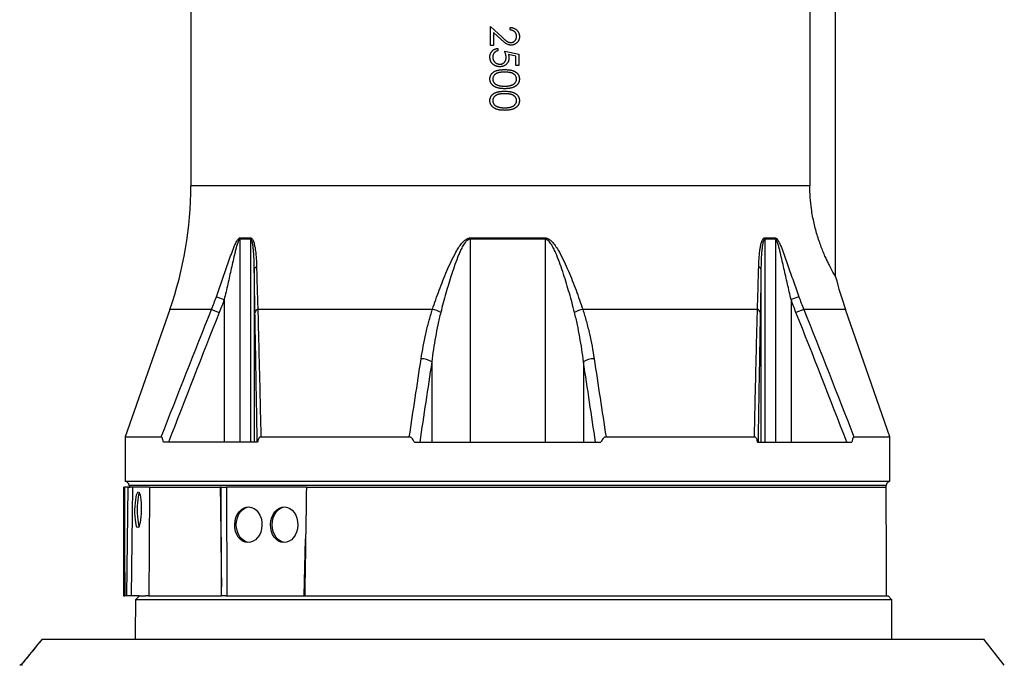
# Model space of a CAD drawing. Header units: millimetres. Extents: x 3853 to 8418, y 1533 to 10838.
# Tile 3 of 6: x 4834 to 7460, y 5073 to 6796. Entities that reach past the tile are written whole.
import ezdxf

# ---------------------------------------------------------------- set-up
doc = ezdxf.new("R2010")
doc.units = ezdxf.units.MM
doc.header["$LTSCALE"] = 5

msp = doc.modelspace()

# ---------------------------------------------------------------- linework, layer by layer
at = {"color": 7, "linetype": 'Continuous', "lineweight": 25}
for p, q in [((7010.3, 6109.5), (7010.3, 8492.9)), ((5290.3, 7820.8), (5290.3, 6352.6)), ((6941.5, 7820.8), (6941.5, 6352.6)), ((6089.9, 6726.8), (6089.9, 6777.8)), ((6089.9, 6777.8), (6120.9, 6748.7)), ((6117.6, 6743), (6097.5, 6761.7)), ((6097.5, 6761.7), (6097.5, 6726.8)), ((6141.8, 6768.2), (6141.8, 6774.9)), ((6097.5, 6726.8), (6089.9, 6726.8)), ((6109.1, 6719.1), (6109.1, 6712.4)), ((6127.4, 6711.4), (6164.9, 6703.7)), ((6157.2, 6698.5), (6137.4, 6702.5)), ((6157.2, 6673), (6157.2, 6698.5)), ((6164.9, 6703.7), (6164.9, 6673)), ((6164.9, 6673), (6157.2, 6673)), ((5449.5, 6209.8), (5420.8, 6209.8)), ((5420.8, 6209.8), (5420.8, 5667.9)), ((5421.1, 6213.3), (5449.7, 6213.3)), ((5449.5, 6209.8), (5449.5, 5667.9)), ((6035.3, 6213.3), (6235.2, 6213.3)), ((6035.3, 6209.8), (6035.3, 5667.9)), ((6235.3, 6209.8), (6035.3, 6209.8)), ((6235.3, 6209.8), (6235.3, 5667.9)), ((6820.8, 6213.3), (6849.5, 6213.3)), ((6821, 6209.8), (6821, 5667.9)), ((6849.7, 6209.8), (6821, 6209.8)), ((6849.7, 6209.8), (6849.7, 5667.9)), ((5459.4, 6130.3), (5459.4, 5667.9)), ((6811.1, 6130.3), (6811.1, 5667.9)), ((5358.2, 6056.2), (5379.1, 6048.8)), ((5379.1, 6048.8), (5379.1, 5667.9)), ((6912.3, 6056.2), (6891.5, 6048.8)), ((6891.5, 6048.8), (6891.5, 5667.9)), ((5234.3, 6022.7), (5115.3, 5682.2)), ((5345.4, 6022.7), (5366.1, 6014.4)), ((5934.8, 6022.7), (5468.8, 6022.7)), ((6801.8, 6022.7), (6335.7, 6022.7)), ((6925.1, 6022.7), (6904.4, 6014.4)), ((7155.3, 5682.2), (7036.3, 6022.7)), ((5932.9, 5882.7), (5932.9, 5667.9)), ((6337.6, 5882.7), (6337.6, 5667.9)), ((5115.3, 5682.2), (5115.3, 5562.9)), ((5115.3, 5682.2), (5211.4, 5682.2)), ((5476.9, 5682.2), (5872.9, 5682.2)), ((6397.7, 5682.2), (6793.6, 5682.2)), ((7059.2, 5682.2), (7155.3, 5682.2)), ((7155.3, 5562.9), (7155.3, 5682.2)), ((5468.3, 5667.9), (5216.9, 5667.9)), ((5886.4, 5667.9), (6384.1, 5667.9)), ((6802.2, 5667.9), (7053.7, 5667.9)), ((5110.3, 5547.9), (5110.3, 5257.9)), ((5110.3, 5547.9), (5113.3, 5547.9)), ((5123.2, 5547.9), (5113.3, 5547.9)), ((7155.3, 5562.9), (5115.3, 5562.9)), ((5119.1, 5257.9), (5123.2, 5547.9)), ((5123.2, 5547.9), (5128.2, 5547.9)), ((5125.3, 5552.9), (5125.3, 5547.9)), ((5175.1, 5547.9), (5128.2, 5547.9)), ((5134.8, 5547.9), (5130.7, 5257.9)), ((5180, 5547.9), (5175.1, 5547.9)), ((5180, 5547.9), (5368.6, 5547.9)), ((5371.1, 5547.9), (5368.6, 5547.9)), ((5371.7, 5281.9), (5371.1, 5547.9)), ((5371.1, 5547.9), (5384.2, 5547.9)), ((5598.4, 5547.9), (5384.2, 5547.9)), ((5385.2, 5547.9), (5385.9, 5257.9)), ((5598.4, 5547.9), (7145.2, 5547.9)), ((7145.3, 5547.9), (7145.3, 5552.9)), ((5110.3, 5257.9), (5113.7, 5257.9)), ((5119.1, 5257.9), (5113.7, 5257.9)), ((5130.7, 5257.9), (5119.1, 5257.9)), ((5152.6, 5257.9), (5130.7, 5257.9)), ((5152.6, 5257.9), (5170.1, 5257.9)), ((5177.9, 5257.9), (5170.1, 5257.9)), ((5178.1, 5257.9), (5372, 5257.9)), ((5383.1, 5257.9), (5372, 5257.9)), ((5383.1, 5257.9), (5594.7, 5257.9)), ((5594.1, 5257.9), (7146.1, 5257.9)), ((7146.1, 5257.9), (7150.3, 5257.9)), ((7160.3, 5247.9), (7150.3, 5257.9)), ((5142.6, 5247.9), (5145.3, 5250.4)), ((7160.3, 5247.9), (5142.6, 5247.9)), ((7160.3, 5142.9), (7160.3, 5247.9)), ((4893.7, 5142.9), (7405.3, 5142.9)), ((7460.3, 5072.9), (7405.3, 5142.9))]:
    msp.add_line(p, q, dxfattribs=at)
at = {"color": 8, "linetype": 'Continuous', "lineweight": 25}
for p, q in [((6941.5, 6352.6), (5290.3, 6352.6)), ((5345.4, 6022.7), (5234.3, 6022.7)), ((7036.3, 6022.7), (6925.1, 6022.7)), ((7145.3, 5552.9), (5125.3, 5552.9)), ((5592.6, 5257.9), (5596.3, 5410.3))]:
    msp.add_line(p, q, dxfattribs=at)
at = {"color": 7, "linetype": 'Continuous', "lineweight": 25, "flags": 128}
for points in [[(5152.8, 5533), (5152.2, 5531.8), (5150.8, 5527.4), (5149.5, 5521.5), (5148.5, 5514.3), (5147.8, 5506.1), (5147.3, 5497.2), (5147.1, 5487.9), (5147.3, 5478.6), (5147.8, 5469.7), (5148.5, 5461.5), (5149.5, 5454.3), (5150.8, 5448.4), (5152, 5444.5)], [(5411.4, 5447.9), (5412.1, 5457.2), (5414.2, 5466.1), (5417.6, 5474.3), (5422.1, 5481.5), (5427.6, 5487.4), (5433.9, 5491.8), (5440.7, 5494.5), (5445.9, 5495.3)], [(5507.2, 5447.9), (5507.9, 5457.2), (5510, 5466.1), (5513.3, 5474.3), (5517.8, 5481.5), (5523.4, 5487.4), (5529.6, 5491.8), (5536.5, 5494.5), (5541.7, 5495.3)], [(5445.4, 5400.5), (5440.7, 5401.3), (5433.9, 5404), (5427.6, 5408.4), (5422.1, 5414.3), (5417.6, 5421.5), (5414.2, 5429.7), (5412.1, 5438.6), (5411.4, 5447.9)], [(5541.1, 5400.5), (5536.5, 5401.3), (5529.6, 5404), (5523.4, 5408.4), (5517.8, 5414.3), (5513.3, 5421.5), (5510, 5429.7), (5507.9, 5438.6), (5507.2, 5447.9)]]:
    msp.add_lwpolyline(points, dxfattribs=at)
at = {"color": 7, "linetype": 'Continuous', "lineweight": 25}
for centre, radius, start, end in [((4290.3, 6352.6), 1000, 340.7347, 0), ((5450.7, 6209.8), 29.8, 173.2999, 180.0039), ((5480.6, 6209.8), 31.1, 173.5676, 180.0044), ((6247.2, 6209.8), 211.9, 179.0599, 180.0018), ((6023.4, 6209.8), 211.9, 359.9982, 0.9401), ((6789.9, 6209.8), 31.1, 359.9956, 6.4324), ((6819.8, 6209.8), 29.8, 359.9961, 6.7001), ((5467.4, 6127.4), 8.52, 102.4857, 160.1069), ((6803.1, 6127.4), 8.52, 19.8931, 77.5143), ((7980.3, 6352.6), 1000, 194.0683, 199.2653), ((5472.3, 6011.9), 11.4, 108.1771, 167.0622), ((5916.5, 5940.4), 84.3, 61.4043, 77.3998), ((6354.1, 5940.4), 84.3, 102.6002, 118.5957), ((6798.2, 6011.9), 11.4, 12.9378, 71.8229), ((5903.6, 5834.8), 56.1, 58.5289, 89.0882), ((6366.9, 5834.8), 56.1, 90.9118, 121.4711), ((5115.3, 5552.9), 10, 0, 90), ((7155.3, 5552.9), 10, 90, 180), ((4829.3, 5087.9), 15, 297.5594, 321.2165), ((4829.3, 5087.9), 15, 297.3061, 320.9524)]:
    msp.add_arc(centre, radius, start, end, dxfattribs=at)
for centre, major_axis, ratio, start_param, end_param in [((6135.3, -181.1), (-178, 58722.2), 0.01719, 1.473028, 1.477989), ((6135.3, -5910.1), (178, 58722.2), 0.01719, 1.374467, 1.379499), ((6135.3, -3045.6), (-785.3, 58722.2), 0.011218, 1.423777, 1.428354), ((6135.3, -3045.6), (785.3, 58722.2), 0.011218, 1.424077, 1.428654), ((6135.3, -4477.9), (0, 58722.2), 0.017455, 4.878951, 4.883961), ((6135.3, 372.6), (0, 19558.2), 0.052408, 1.318869, 1.324409)]:
    msp.add_ellipse(centre, major_axis=major_axis, ratio=ratio, start_param=start_param, end_param=end_param, dxfattribs=at)
for centre, major_axis, ratio in [((5149.4, 5487.9), (0.8, 47.5), 0.173595), ((5443.5, 5447.9), (1.3, 47.5), 0.765811), ((5539.2, 5447.9), (1.3, 47.5), 0.765811)]:
    msp.add_ellipse(centre, major_axis=major_axis, ratio=ratio, dxfattribs=at)
for points, knots in [([(6141.8, 6774.9), (6142.7, 6774.9), (6144.4, 6774.8), (6147, 6774.4), (6149.4, 6773.8), (6151.7, 6773), (6153.9, 6772), (6156, 6770.7), (6158, 6769.3), (6159.8, 6767.7), (6161.4, 6765.9), (6162.8, 6764), (6164.1, 6762), (6165.1, 6759.9), (6165.8, 6757.6), (6166.4, 6755.3), (6166.7, 6752.9), (6166.8, 6751.3), (6166.8, 6750.4)], [0, 0, 0, 0, 0.068791, 0.135103, 0.198979, 0.261904, 0.323495, 0.385195, 0.446969, 0.509765, 0.572251, 0.633405, 0.693251, 0.752583, 0.812579, 0.873275, 0.93555, 1, 1, 1, 1]), ([(6159.1, 6750.8), (6159.1, 6751.4), (6159, 6752.5), (6158.8, 6754.2), (6158.5, 6755.8), (6158, 6757.4), (6157.3, 6758.8), (6156.5, 6760.2), (6155.6, 6761.5), (6154.5, 6762.8), (6153.4, 6763.9), (6152, 6764.9), (6150.6, 6765.8), (6149.1, 6766.5), (6147.4, 6767.1), (6145.6, 6767.6), (6143.7, 6768), (6142.4, 6768.1), (6141.8, 6768.2)], [0, 0, 0, 0, 0.064439, 0.126547, 0.186887, 0.245878, 0.304041, 0.362191, 0.420976, 0.48066, 0.5406, 0.600689, 0.661936, 0.724443, 0.789038, 0.856314, 0.926352, 1, 1, 1, 1]), ([(6143.9, 6734.5), (6144.4, 6734.5), (6145.4, 6734.6), (6146.9, 6734.8), (6148.3, 6735.1), (6149.7, 6735.7), (6151, 6736.3), (6152.3, 6737.2), (6153.5, 6738.1), (6154.6, 6739.2), (6155.7, 6740.4), (6156.6, 6741.7), (6157.3, 6743), (6158, 6744.5), (6158.5, 6746), (6158.8, 6747.5), (6159, 6749.1), (6159.1, 6750.2), (6159.1, 6750.8)], [0, 0, 0, 0, 0.061965, 0.122122, 0.180988, 0.239933, 0.299906, 0.359989, 0.421776, 0.486576, 0.551535, 0.615018, 0.677259, 0.73973, 0.80305, 0.866495, 0.931973, 1, 1, 1, 1]), ([(6144.5, 6727.8), (6143.4, 6727.8), (6141.4, 6727.9), (6138.3, 6728.5), (6135.4, 6729.5), (6133, 6730.6), (6131.1, 6731.8), (6129.5, 6732.8), (6127.8, 6734.1), (6126, 6735.5), (6124.1, 6737.1), (6122, 6738.9), (6119.8, 6740.8), (6118.3, 6742.2), (6117.6, 6743)], [0, 0, 0, 0, 0.098702, 0.195672, 0.292422, 0.391343, 0.444462, 0.504229, 0.570352, 0.642546, 0.722288, 0.807921, 0.90047, 1, 1, 1, 1]), ([(6120.9, 6748.7), (6121.6, 6748), (6123, 6746.6), (6125.1, 6744.7), (6127, 6743), (6128.8, 6741.4), (6130.5, 6740.1), (6131.9, 6738.9), (6133.3, 6738), (6134.8, 6737), (6136.7, 6736), (6139.1, 6735.1), (6141.4, 6734.6), (6143.1, 6734.5), (6143.9, 6734.5)], [0, 0, 0, 0, 0.110803, 0.212829, 0.306101, 0.390647, 0.466924, 0.534481, 0.593587, 0.644557, 0.7362, 0.825024, 0.911986, 1, 1, 1, 1]), ([(6166.8, 6750.4), (6166.8, 6749.6), (6166.7, 6748), (6166.4, 6745.6), (6165.9, 6743.4), (6165.2, 6741.3), (6164.2, 6739.3), (6163.1, 6737.4), (6161.7, 6735.6), (6160.2, 6734), (6158.5, 6732.6), (6156.7, 6731.3), (6154.8, 6730.2), (6152.9, 6729.3), (6150.9, 6728.6), (6148.8, 6728.1), (6146.7, 6727.8), (6145.2, 6727.8), (6144.5, 6727.8)], [0, 0, 0, 0, 0.069475, 0.136517, 0.200789, 0.26383, 0.325735, 0.387291, 0.449509, 0.512968, 0.576275, 0.63758, 0.697903, 0.757172, 0.816599, 0.876653, 0.93729, 1, 1, 1, 1]), ([(6087.9, 6696.2), (6087.9, 6697), (6088, 6698.5), (6088.3, 6700.6), (6088.7, 6702.7), (6089.4, 6704.7), (6090.2, 6706.6), (6091.2, 6708.3), (6092.4, 6710.1), (6093.8, 6711.7), (6095.3, 6713.1), (6097, 6714.5), (6098.7, 6715.7), (6100.6, 6716.7), (6102.5, 6717.5), (6104.6, 6718.2), (6106.8, 6718.8), (6108.3, 6719), (6109.1, 6719.1)], [0, 0, 0, 0, 0.065421, 0.128708, 0.190236, 0.250724, 0.310637, 0.370766, 0.431615, 0.493523, 0.555883, 0.617342, 0.678668, 0.740711, 0.802985, 0.866803, 0.932347, 1, 1, 1, 1]), ([(6109.1, 6712.4), (6108.4, 6712.2), (6107, 6711.9), (6105.1, 6711.2), (6103.3, 6710.4), (6101.8, 6709.3), (6100.5, 6708.1), (6099.3, 6706.7), (6098.2, 6705.2), (6097.3, 6703.5), (6096.5, 6701.7), (6096, 6699.8), (6095.7, 6697.8), (6095.6, 6696.5), (6095.6, 6695.9)], [0, 0, 0, 0, 0.094687, 0.181994, 0.264377, 0.34218, 0.418618, 0.496509, 0.577369, 0.661511, 0.746733, 0.831258, 0.915206, 1, 1, 1, 1]), ([(6131.2, 6694.9), (6131.2, 6695.5), (6131.2, 6696.7), (6131, 6698.5), (6130.7, 6700.5), (6130.2, 6702.5), (6129.7, 6704.6), (6129, 6706.8), (6128.2, 6709.1), (6127.7, 6710.6), (6127.4, 6711.4)], [0, 0, 0, 0, 0.102203, 0.211023, 0.3251, 0.446502, 0.573788, 0.708901, 0.850358, 1, 1, 1, 1]), ([(6137.4, 6702.5), (6137.7, 6701.7), (6138.1, 6700.2), (6138.5, 6697.9), (6138.8, 6695.8), (6138.9, 6694.4), (6138.9, 6693.7)], [0, 0, 0, 0, 0.2750684, 0.5329015, 0.7739735, 1, 1, 1, 1]), ([(6114.4, 6670.1), (6113.7, 6670.1), (6112.5, 6670.1), (6110.7, 6670.3), (6109, 6670.6), (6107.2, 6670.9), (6105.5, 6671.4), (6103.9, 6672), (6102.3, 6672.7), (6100.7, 6673.5), (6099.2, 6674.4), (6097.8, 6675.4), (6096.5, 6676.4), (6095.2, 6677.5), (6094.1, 6678.7), (6093.1, 6680), (6092.1, 6681.3), (6091.2, 6682.8), (6090.4, 6684.2), (6089.8, 6685.8), (6089.2, 6687.4), (6088.7, 6689.1), (6088.4, 6690.8), (6088.1, 6692.5), (6087.9, 6694.4), (6087.9, 6695.6), (6087.9, 6696.2)], [0, 0, 0, 0, 0.044014, 0.087434, 0.130118, 0.172554, 0.214555, 0.256298, 0.298438, 0.340849, 0.382715, 0.423924, 0.464246, 0.504074, 0.543862, 0.583567, 0.623094, 0.663229, 0.703551, 0.743938, 0.784541, 0.82575, 0.867757, 0.910745, 0.954914, 1, 1, 1, 1]), ([(6095.6, 6695.9), (6095.6, 6695.2), (6095.7, 6693.9), (6095.9, 6692.1), (6096.3, 6690.3), (6097, 6688.6), (6097.7, 6686.9), (6098.7, 6685.3), (6099.8, 6683.8), (6101, 6682.4), (6102.4, 6681.1), (6103.9, 6679.9), (6105.5, 6679), (6107.2, 6678.2), (6108.9, 6677.6), (6110.7, 6677.1), (6112.7, 6676.9), (6114, 6676.8), (6114.6, 6676.8)], [0, 0, 0, 0, 0.064207, 0.126425, 0.18768, 0.248216, 0.308305, 0.369661, 0.431699, 0.495947, 0.559758, 0.622295, 0.683911, 0.745092, 0.80674, 0.869087, 0.93329, 1, 1, 1, 1]), ([(6138.9, 6693.7), (6138.9, 6692.9), (6138.8, 6691.2), (6138.5, 6688.8), (6138, 6686.5), (6137.2, 6684.3), (6136.2, 6682.2), (6135, 6680.3), (6133.6, 6678.4), (6132, 6676.7), (6130.2, 6675.2), (6128.3, 6673.8), (6126.3, 6672.6), (6124.1, 6671.7), (6121.9, 6671), (6119.5, 6670.5), (6117, 6670.1), (6115.2, 6670.1), (6114.4, 6670.1)], [0, 0, 0, 0, 0.065808, 0.129394, 0.190894, 0.251281, 0.310815, 0.370371, 0.430768, 0.492881, 0.555104, 0.616067, 0.677256, 0.73826, 0.800762, 0.864778, 0.931045, 1, 1, 1, 1]), ([(6114.6, 6676.8), (6115.2, 6676.8), (6116.4, 6676.9), (6118.1, 6677.1), (6119.8, 6677.5), (6121.3, 6678), (6122.8, 6678.7), (6124.2, 6679.6), (6125.4, 6680.6), (6126.6, 6681.7), (6127.7, 6683), (6128.6, 6684.4), (6129.4, 6685.9), (6130.1, 6687.5), (6130.6, 6689.2), (6130.9, 6691), (6131.2, 6692.9), (6131.2, 6694.2), (6131.2, 6694.9)], [0, 0, 0, 0, 0.065351, 0.127916, 0.18836, 0.247216, 0.30563, 0.36377, 0.422661, 0.482687, 0.5433, 0.604118, 0.664965, 0.727413, 0.791468, 0.858055, 0.927037, 1, 1, 1, 1]), ([(6087.9, 6637.3), (6087.9, 6637.9), (6088, 6639.1), (6088.2, 6640.8), (6088.5, 6642.5), (6088.9, 6644.1), (6089.5, 6645.7), (6090.2, 6647.3), (6091.1, 6648.8), (6092, 6650.2), (6093.1, 6651.6), (6094.4, 6653), (6095.7, 6654.2), (6097.2, 6655.3), (6098.8, 6656.4), (6100.5, 6657.4), (6102.4, 6658.4), (6104.4, 6659.2), (6106.6, 6660), (6108.9, 6660.6), (6111.5, 6661.2), (6114.3, 6661.6), (6117.2, 6662), (6120.4, 6662.2), (6123.8, 6662.4), (6126.1, 6662.4), (6127.3, 6662.4)], [0, 0, 0, 0, 0.033787, 0.066622, 0.099285, 0.131361, 0.163585, 0.196104, 0.228902, 0.262158, 0.295991, 0.330218, 0.36506, 0.400951, 0.43762, 0.475708, 0.515381, 0.556414, 0.599765, 0.646424, 0.696431, 0.749782, 0.806573, 0.867436, 0.931887, 1, 1, 1, 1]), ([(6127.4, 6655.7), (6126.3, 6655.7), (6124.4, 6655.7), (6121.6, 6655.5), (6118.9, 6655.3), (6116.5, 6655.1), (6114.2, 6654.8), (6112.2, 6654.4), (6110.3, 6653.9), (6108.6, 6653.4), (6107, 6652.8), (6105.6, 6652.1), (6104.2, 6651.4), (6103, 6650.5), (6101.8, 6649.7), (6100.7, 6648.7), (6099.8, 6647.7), (6098.6, 6646.3), (6097.4, 6644.4), (6096.4, 6642), (6095.7, 6639.6), (6095.7, 6637.9), (6095.6, 6637.1)], [0, 0, 0, 0, 0.072951, 0.141584, 0.205926, 0.265301, 0.320597, 0.371817, 0.41879, 0.461699, 0.502134, 0.540804, 0.578181, 0.614297, 0.649678, 0.684299, 0.718359, 0.752081, 0.817652, 0.879722, 0.939966, 1, 1, 1, 1]), ([(6127.3, 6662.4), (6128.5, 6662.4), (6130.9, 6662.4), (6134.3, 6662.2), (6137.5, 6662), (6140.4, 6661.6), (6143.2, 6661.2), (6145.8, 6660.6), (6148.1, 6660), (6150.3, 6659.3), (6152.2, 6658.4), (6154.1, 6657.5), (6155.8, 6656.5), (6157.4, 6655.4), (6158.9, 6654.3), (6160.3, 6653), (6161.5, 6651.7), (6162.6, 6650.3), (6163.6, 6648.8), (6164.4, 6647.3), (6165.2, 6645.7), (6165.7, 6644.1), (6166.2, 6642.5), (6166.5, 6640.8), (6166.7, 6639.1), (6166.8, 6637.9), (6166.8, 6637.3)], [0, 0, 0, 0, 0.068595, 0.133246, 0.194313, 0.251279, 0.304513, 0.354235, 0.400481, 0.443411, 0.484015, 0.523252, 0.561042, 0.5979, 0.633518, 0.668314, 0.702496, 0.736685, 0.770293, 0.803437, 0.835913, 0.86846, 0.900847, 0.933467, 0.966258, 1, 1, 1, 1]), ([(6159.1, 6637.1), (6159, 6637.9), (6159, 6639.6), (6158.3, 6642), (6157.3, 6644.4), (6156.1, 6646.3), (6155, 6647.7), (6154, 6648.7), (6152.9, 6649.6), (6151.8, 6650.5), (6150.5, 6651.3), (6149.2, 6652.1), (6147.7, 6652.8), (6146.2, 6653.4), (6144.4, 6653.9), (6142.6, 6654.4), (6140.5, 6654.8), (6138.2, 6655.1), (6135.8, 6655.4), (6133.1, 6655.5), (6130.3, 6655.7), (6128.4, 6655.7), (6127.4, 6655.7)], [0, 0, 0, 0, 0.060387, 0.120883, 0.182755, 0.247811, 0.281299, 0.315088, 0.349702, 0.384857, 0.420966, 0.458511, 0.497175, 0.537602, 0.580503, 0.627468, 0.678388, 0.733983, 0.793747, 0.857714, 0.926698, 1, 1, 1, 1]), ([(6127.3, 6611.4), (6126.2, 6611.4), (6123.9, 6611.5), (6120.7, 6611.6), (6117.6, 6611.9), (6114.7, 6612.2), (6112, 6612.7), (6109.4, 6613.3), (6107, 6614), (6104.8, 6614.8), (6102.8, 6615.7), (6100.9, 6616.6), (6099.1, 6617.7), (6097.5, 6618.8), (6095.9, 6620), (6094.6, 6621.3), (6093.3, 6622.7), (6092.2, 6624.1), (6091.2, 6625.6), (6090.3, 6627.2), (6089.6, 6628.8), (6089, 6630.4), (6088.5, 6632.1), (6088.2, 6633.8), (6088, 6635.5), (6087.9, 6636.7), (6087.9, 6637.3)], [0, 0, 0, 0, 0.065063, 0.126773, 0.185516, 0.240765, 0.29298, 0.34225, 0.388919, 0.432776, 0.474628, 0.514775, 0.553606, 0.591426, 0.628028, 0.663804, 0.698984, 0.733591, 0.767628, 0.801208, 0.834264, 0.866981, 0.89972, 0.932702, 0.966176, 1, 1, 1, 1]), ([(6095.6, 6637.1), (6095.7, 6636.3), (6095.7, 6634.6), (6096.4, 6632.2), (6097.4, 6629.8), (6098.6, 6628), (6099.7, 6626.6), (6100.6, 6625.6), (6101.7, 6624.7), (6102.9, 6623.8), (6104.1, 6623), (6105.5, 6622.2), (6106.9, 6621.6), (6108, 6621.2), (6108.5, 6621)], [0, 0, 0, 0, 0.112813, 0.225394, 0.339595, 0.459675, 0.521735, 0.583926, 0.648174, 0.713881, 0.781004, 0.851451, 0.924051, 1, 1, 1, 1]), ([(6108.5, 6621), (6109.2, 6620.8), (6110.5, 6620.3), (6112.6, 6619.7), (6114.8, 6619.3), (6117.1, 6618.8), (6119.6, 6618.6), (6122.1, 6618.3), (6124.7, 6618.2), (6126.4, 6618.2), (6127.4, 6618.2)], [0, 0, 0, 0, 0.110588, 0.224542, 0.342503, 0.464324, 0.590756, 0.722227, 0.858843, 1, 1, 1, 1]), ([(6166.8, 6637.3), (6166.8, 6636.7), (6166.7, 6635.5), (6166.5, 6633.8), (6166.2, 6632.1), (6165.7, 6630.4), (6165.2, 6628.8), (6164.4, 6627.2), (6163.6, 6625.6), (6162.6, 6624.2), (6161.5, 6622.7), (6160.2, 6621.4), (6158.8, 6620.1), (6157.3, 6618.9), (6155.6, 6617.7), (6153.9, 6616.7), (6152, 6615.7), (6149.9, 6614.8), (6147.7, 6614), (6145.3, 6613.3), (6142.8, 6612.7), (6140, 6612.3), (6137.1, 6611.9), (6134, 6611.6), (6130.7, 6611.5), (6128.5, 6611.4), (6127.3, 6611.4)], [0, 0, 0, 0, 0.033788, 0.067194, 0.099862, 0.132567, 0.165151, 0.197913, 0.231319, 0.265083, 0.299255, 0.334399, 0.369943, 0.406284, 0.444064, 0.482998, 0.523354, 0.565537, 0.609613, 0.656391, 0.705885, 0.758325, 0.813832, 0.872795, 0.934722, 1, 1, 1, 1]), ([(6127.4, 6618.2), (6128.3, 6618.2), (6130, 6618.2), (6132.6, 6618.3), (6135.1, 6618.5), (6137.4, 6618.8), (6139.6, 6619.1), (6141.7, 6619.5), (6143.6, 6620.1), (6145.5, 6620.7), (6147.2, 6621.3), (6148.8, 6622), (6150.2, 6622.8), (6151.6, 6623.7), (6152.8, 6624.6), (6153.9, 6625.5), (6154.9, 6626.6), (6156.1, 6628), (6157.3, 6629.9), (6158.3, 6632.2), (6159, 6634.6), (6159, 6636.3), (6159.1, 6637.1)], [0, 0, 0, 0, 0.065681, 0.128486, 0.188175, 0.245106, 0.299448, 0.350823, 0.399942, 0.446672, 0.491255, 0.533376, 0.573853, 0.612526, 0.649597, 0.685532, 0.720106, 0.753838, 0.818925, 0.880493, 0.940311, 1, 1, 1, 1]), ([(6087.9, 6579.6), (6087.9, 6580.2), (6088, 6581.4), (6088.2, 6583.1), (6088.5, 6584.8), (6088.9, 6586.4), (6089.5, 6588), (6090.2, 6589.6), (6091.1, 6591.1), (6092, 6592.5), (6093.1, 6593.9), (6094.4, 6595.3), (6095.7, 6596.5), (6097.2, 6597.6), (6098.8, 6598.7), (6100.5, 6599.7), (6102.4, 6600.7), (6104.4, 6601.5), (6106.6, 6602.3), (6108.9, 6602.9), (6111.5, 6603.5), (6114.3, 6603.9), (6117.2, 6604.3), (6120.4, 6604.5), (6123.8, 6604.7), (6126.1, 6604.7), (6127.3, 6604.7)], [0, 0, 0, 0, 0.033787, 0.066622, 0.099285, 0.131361, 0.163585, 0.196104, 0.228902, 0.262158, 0.295991, 0.330218, 0.36506, 0.400951, 0.43762, 0.475708, 0.515381, 0.556414, 0.599765, 0.646424, 0.696431, 0.749782, 0.806573, 0.867436, 0.931887, 1, 1, 1, 1]), ([(6127.4, 6598), (6126.3, 6598), (6124.4, 6598), (6121.6, 6597.8), (6118.9, 6597.7), (6116.5, 6597.4), (6114.2, 6597.1), (6112.2, 6596.7), (6110.3, 6596.2), (6108.6, 6595.7), (6107, 6595.1), (6105.6, 6594.4), (6104.2, 6593.7), (6103, 6592.9), (6101.8, 6592), (6100.7, 6591), (6099.8, 6590), (6098.6, 6588.6), (6097.4, 6586.7), (6096.4, 6584.3), (6095.7, 6581.9), (6095.7, 6580.2), (6095.6, 6579.4)], [0, 0, 0, 0, 0.072951, 0.141584, 0.205926, 0.265301, 0.320597, 0.371817, 0.41879, 0.461699, 0.502134, 0.540804, 0.578181, 0.614297, 0.649678, 0.684299, 0.718359, 0.752081, 0.817652, 0.879722, 0.939966, 1, 1, 1, 1]), ([(6127.3, 6604.7), (6128.5, 6604.7), (6130.9, 6604.7), (6134.3, 6604.5), (6137.5, 6604.3), (6140.4, 6603.9), (6143.2, 6603.5), (6145.8, 6602.9), (6148.1, 6602.3), (6150.3, 6601.6), (6152.2, 6600.7), (6154.1, 6599.8), (6155.8, 6598.8), (6157.4, 6597.7), (6158.9, 6596.6), (6160.3, 6595.3), (6161.5, 6594), (6162.6, 6592.6), (6163.6, 6591.1), (6164.4, 6589.6), (6165.2, 6588), (6165.7, 6586.4), (6166.2, 6584.8), (6166.5, 6583.1), (6166.7, 6581.4), (6166.8, 6580.2), (6166.8, 6579.6)], [0, 0, 0, 0, 0.068595, 0.133246, 0.194313, 0.251279, 0.304513, 0.354235, 0.400481, 0.443411, 0.484015, 0.523252, 0.561042, 0.5979, 0.633518, 0.668314, 0.702496, 0.736685, 0.770293, 0.803437, 0.835913, 0.86846, 0.900847, 0.933467, 0.966258, 1, 1, 1, 1]), ([(6159.1, 6579.4), (6159, 6580.2), (6159, 6581.9), (6158.3, 6584.3), (6157.3, 6586.7), (6156.1, 6588.6), (6155, 6590), (6154, 6591), (6152.9, 6592), (6151.8, 6592.8), (6150.5, 6593.6), (6149.2, 6594.4), (6147.7, 6595.1), (6146.2, 6595.7), (6144.4, 6596.2), (6142.6, 6596.7), (6140.5, 6597.1), (6138.2, 6597.4), (6135.8, 6597.7), (6133.1, 6597.8), (6130.3, 6598), (6128.4, 6598), (6127.4, 6598)], [0, 0, 0, 0, 0.060387, 0.120883, 0.182755, 0.247811, 0.281299, 0.315088, 0.349702, 0.384857, 0.420966, 0.458511, 0.497175, 0.537602, 0.580503, 0.627468, 0.678388, 0.733983, 0.793747, 0.857714, 0.926698, 1, 1, 1, 1]), ([(6127.3, 6553.7), (6126.2, 6553.8), (6123.9, 6553.8), (6120.7, 6553.9), (6117.6, 6554.2), (6114.7, 6554.5), (6112, 6555), (6109.4, 6555.6), (6107, 6556.3), (6104.8, 6557.1), (6102.8, 6558), (6100.9, 6558.9), (6099.1, 6560), (6097.5, 6561.1), (6095.9, 6562.3), (6094.6, 6563.6), (6093.3, 6565), (6092.2, 6566.4), (6091.2, 6567.9), (6090.3, 6569.5), (6089.6, 6571.1), (6089, 6572.7), (6088.5, 6574.4), (6088.2, 6576.1), (6088, 6577.8), (6087.9, 6579), (6087.9, 6579.6)], [0, 0, 0, 0, 0.065063, 0.126773, 0.185516, 0.240765, 0.29298, 0.34225, 0.388919, 0.432776, 0.474628, 0.514775, 0.553606, 0.591426, 0.628028, 0.663804, 0.698984, 0.733591, 0.767628, 0.801208, 0.834264, 0.866981, 0.89972, 0.932702, 0.966176, 1, 1, 1, 1]), ([(6095.6, 6579.4), (6095.7, 6578.6), (6095.7, 6576.9), (6096.4, 6574.5), (6097.4, 6572.1), (6098.6, 6570.3), (6099.7, 6568.9), (6100.6, 6567.9), (6101.7, 6567), (6102.9, 6566.1), (6104.1, 6565.3), (6105.5, 6564.6), (6106.9, 6563.9), (6108, 6563.5), (6108.5, 6563.3)], [0, 0, 0, 0, 0.112813, 0.225394, 0.339595, 0.459675, 0.521735, 0.583926, 0.648174, 0.713881, 0.781004, 0.851451, 0.924051, 1, 1, 1, 1]), ([(6166.8, 6579.6), (6166.8, 6579), (6166.7, 6577.8), (6166.5, 6576.1), (6166.2, 6574.4), (6165.7, 6572.7), (6165.2, 6571.1), (6164.4, 6569.5), (6163.6, 6567.9), (6162.6, 6566.5), (6161.5, 6565), (6160.2, 6563.7), (6158.8, 6562.4), (6157.3, 6561.2), (6155.6, 6560.1), (6153.9, 6559), (6152, 6558), (6149.9, 6557.1), (6147.7, 6556.3), (6145.3, 6555.6), (6142.8, 6555), (6140, 6554.6), (6137.1, 6554.2), (6134, 6553.9), (6130.7, 6553.8), (6128.5, 6553.8), (6127.3, 6553.7)], [0, 0, 0, 0, 0.033788, 0.067194, 0.099862, 0.132567, 0.165151, 0.197913, 0.231319, 0.265083, 0.299255, 0.334399, 0.369943, 0.406284, 0.444064, 0.482998, 0.523354, 0.565537, 0.609613, 0.656391, 0.705885, 0.758325, 0.813832, 0.872795, 0.934722, 1, 1, 1, 1]), ([(6127.4, 6560.5), (6128.3, 6560.5), (6130, 6560.5), (6132.6, 6560.6), (6135.1, 6560.8), (6137.4, 6561.1), (6139.6, 6561.4), (6141.7, 6561.8), (6143.6, 6562.4), (6145.5, 6563), (6147.2, 6563.6), (6148.8, 6564.4), (6150.2, 6565.1), (6151.6, 6566), (6152.8, 6566.9), (6153.9, 6567.9), (6154.9, 6568.9), (6156.1, 6570.3), (6157.3, 6572.2), (6158.3, 6574.5), (6159, 6576.9), (6159, 6578.6), (6159.1, 6579.4)], [0, 0, 0, 0, 0.065681, 0.128486, 0.188175, 0.245106, 0.299448, 0.350823, 0.399942, 0.446672, 0.491255, 0.533376, 0.573853, 0.612526, 0.649597, 0.685532, 0.720106, 0.753838, 0.818925, 0.880493, 0.940311, 1, 1, 1, 1]), ([(6108.5, 6563.3), (6109.2, 6563.1), (6110.5, 6562.6), (6112.6, 6562), (6114.8, 6561.6), (6117.1, 6561.1), (6119.6, 6560.9), (6122.1, 6560.6), (6124.7, 6560.5), (6126.4, 6560.5), (6127.4, 6560.5)], [0, 0, 0, 0, 0.110588, 0.224542, 0.342503, 0.464324, 0.590756, 0.722227, 0.858843, 1, 1, 1, 1]), ([(7010.3, 6109.5), (7010.3, 6109.5), (7010.4, 6109.3), (7009.9, 6110.2), (7008.6, 6112.3), (7006.4, 6116.3), (7003.3, 6121.7), (6999.5, 6128.6), (6995.1, 6137.1), (6990.1, 6147), (6984.7, 6158.5), (6979.1, 6171.2), (6973.4, 6185.2), (6967.7, 6200.6), (6962.2, 6217.1), (6957.2, 6234.4), (6952.7, 6252.4), (6948.8, 6271.4), (6945.1, 6294.3), (6942.1, 6321.5), (6941.7, 6342.2), (6941.5, 6352.6)], [0, 0, 0, 0, 0.001411, 0.05387, 0.106328, 0.16031, 0.214292, 0.266752, 0.319211, 0.373214, 0.427217, 0.479308, 0.531399, 0.585083, 0.638765, 0.689477, 0.740187, 0.792511, 0.844835, 0.921683, 1, 1, 1, 1]), ([(5358.2, 6056.2), (5363.2, 6070.1), (5368.2, 6084.1), (5377.9, 6111.8), (5382.6, 6125.6), (5389.8, 6146.3), (5392.2, 6153.1), (5397, 6166.8), (5399.4, 6173.5), (5403.2, 6183.6), (5404.5, 6186.9), (5407.2, 6193.5), (5408.7, 6196.8), (5410.9, 6201.4), (5411.7, 6203), (5413.3, 6205.9), (5414.1, 6207.3), (5415.5, 6209.2), (5415.9, 6209.8), (5416.9, 6210.9), (5417.4, 6211.4), (5418.4, 6212.3), (5418.9, 6212.6), (5420, 6213.1), (5420.5, 6213.3), (5421.1, 6213.3)], [0, 0, 0, 0, 0.25, 0.25, 0.5, 0.5, 0.625, 0.625, 0.75, 0.75, 0.8125, 0.8125, 0.875, 0.875, 0.90625, 0.90625, 0.9375, 0.9375, 0.953125, 0.953125, 0.96875, 0.96875, 0.984375, 0.984375, 1, 1, 1, 1]), ([(5420.8, 6209.8), (5420.6, 6209.8), (5420.3, 6209.7), (5419.8, 6209.4), (5419.6, 6209.2), (5418.9, 6208.5), (5418.5, 6207.9), (5417.7, 6206.6), (5417.4, 6205.9), (5416.7, 6204.4), (5416.4, 6203.7), (5415.5, 6201.4), (5414.9, 6199.8), (5413.9, 6196.5), (5413.4, 6194.9), (5411.9, 6189.9), (5411, 6186.5), (5409.3, 6179.7), (5408.4, 6176.3), (5405.9, 6166.1), (5404.4, 6159.2), (5401.2, 6145.5), (5399.7, 6138.6), (5395, 6117.9), (5391.9, 6104.1), (5385.6, 6076.5), (5382.4, 6062.6), (5379.1, 6048.8)], [0, 0, 0, 0, 0.007812, 0.007812, 0.015625, 0.015625, 0.03125, 0.03125, 0.046875, 0.046875, 0.0625, 0.0625, 0.09375, 0.09375, 0.125, 0.125, 0.1875, 0.1875, 0.25, 0.25, 0.375, 0.375, 0.5, 0.5, 0.75, 0.75, 1, 1, 1, 1]), ([(5459.4, 6130.3), (5459.3, 6137.3), (5459.2, 6144.4), (5458.7, 6158.4), (5458.3, 6165.4), (5457.6, 6175.8), (5457.3, 6179.3), (5456.6, 6186.1), (5456.2, 6189.5), (5455.4, 6194.6), (5455.1, 6196.3), (5454.5, 6199.6), (5454.1, 6201.2), (5453.5, 6203.6), (5453.3, 6204.3), (5452.8, 6205.8), (5452.5, 6206.6), (5451.8, 6207.9), (5451.5, 6208.5), (5450.6, 6209.5), (5450.1, 6209.8), (5449.5, 6209.8)], [0, 0, 0, 0, 0.25, 0.25, 0.5, 0.5, 0.625, 0.625, 0.75, 0.75, 0.8125, 0.8125, 0.875, 0.875, 0.90625, 0.90625, 0.9375, 0.9375, 0.96875, 0.96875, 1, 1, 1, 1]), ([(5449.7, 6213.3), (5450.3, 6213.3), (5450.9, 6213.1), (5452, 6212.6), (5452.5, 6212.2), (5453.9, 6210.8), (5454.7, 6209.6), (5456.1, 6206.9), (5456.7, 6205.5), (5457.8, 6202.4), (5458.2, 6200.8), (5459.6, 6195.9), (5460.3, 6192.6), (5461.5, 6185.7), (5462.1, 6182.3), (5463.4, 6171.7), (5464.1, 6164.6), (5465.1, 6150.2), (5465.4, 6143), (5465.6, 6135.7)], [0, 0, 0, 0, 0.03125, 0.03125, 0.0625, 0.0625, 0.125, 0.125, 0.1875, 0.1875, 0.25, 0.25, 0.375, 0.375, 0.5, 0.5, 0.75, 0.75, 1, 1, 1, 1]), ([(5934.8, 6022.7), (5940.5, 6039.8), (5946.5, 6056.9), (5956.1, 6082.5), (5959.4, 6091.1), (5966.2, 6108.1), (5969.7, 6116.7), (5976.9, 6133.6), (5980.7, 6142.1), (5988.6, 6158.8), (5992.8, 6167.1), (5999.6, 6179.3), (6002, 6183.3), (6007, 6191.1), (6009.7, 6194.9), (6014.1, 6200.3), (6015.6, 6202.1), (6018.9, 6205.4), (6020.6, 6207), (6024.4, 6209.8), (6026.3, 6211), (6029.6, 6212.3), (6030.7, 6212.7), (6033, 6213.1), (6034.1, 6213.3), (6035.3, 6213.3)], [0, 0, 0, 0, 0.25, 0.25, 0.375, 0.375, 0.5, 0.5, 0.625, 0.625, 0.75, 0.75, 0.8125, 0.8125, 0.875, 0.875, 0.90625, 0.90625, 0.9375, 0.9375, 0.96875, 0.96875, 0.984375, 0.984375, 1, 1, 1, 1]), ([(6035.3, 6209.8), (6034.1, 6209.8), (6033, 6209.6), (6030.9, 6208.9), (6029.9, 6208.3), (6028, 6207.1), (6027.1, 6206.4), (6025.4, 6204.9), (6024.6, 6204.1), (6022.3, 6201.6), (6021, 6199.8), (6018.4, 6196), (6017.2, 6194.1), (6013.8, 6188.2), (6011.8, 6184.2), (6008, 6176.1), (6006.2, 6171.9), (6001, 6159.4), (5997.9, 6151), (5991.8, 6134.1), (5989, 6125.6), (5980.7, 6100), (5975.5, 6082.9), (5965.8, 6048.6), (5961.1, 6031.5), (5956.8, 6014.4)], [0, 0, 0, 0, 0.015625, 0.015625, 0.03125, 0.03125, 0.046875, 0.046875, 0.0625, 0.0625, 0.09375, 0.09375, 0.125, 0.125, 0.1875, 0.1875, 0.25, 0.25, 0.375, 0.375, 0.5, 0.5, 0.75, 0.75, 1, 1, 1, 1]), ([(6235.2, 6213.3), (6236.4, 6213.3), (6237.6, 6213.1), (6239.9, 6212.6), (6241, 6212.3), (6244.3, 6210.9), (6246.3, 6209.7), (6250.1, 6206.9), (6251.8, 6205.3), (6255.1, 6201.9), (6256.6, 6200.2), (6261, 6194.7), (6263.7, 6190.8), (6268.7, 6183), (6271.1, 6179), (6277.9, 6166.9), (6282, 6158.6), (6289.9, 6141.9), (6293.6, 6133.5), (6300.9, 6116.5), (6304.4, 6108), (6311.2, 6091), (6314.5, 6082.4), (6324, 6056.8), (6330, 6039.8), (6335.7, 6022.7)], [0, 0, 0, 0, 0.015625, 0.015625, 0.03125, 0.03125, 0.0625, 0.0625, 0.09375, 0.09375, 0.125, 0.125, 0.1875, 0.1875, 0.25, 0.25, 0.375, 0.375, 0.5, 0.5, 0.625, 0.625, 0.75, 0.75, 1, 1, 1, 1]), ([(6313.7, 6014.4), (6309.4, 6031.5), (6304.8, 6048.6), (6297.5, 6074.2), (6295, 6082.8), (6289.8, 6099.9), (6287.1, 6108.4), (6281.6, 6125.5), (6278.7, 6134), (6272.7, 6150.8), (6269.6, 6159.3), (6264.4, 6171.7), (6262.6, 6175.8), (6259.8, 6182), (6258.8, 6184), (6256.7, 6188), (6255.6, 6190), (6253.4, 6194), (6252.2, 6195.9), (6249.7, 6199.6), (6248.3, 6201.4), (6246, 6204), (6245.2, 6204.8), (6243.5, 6206.3), (6242.7, 6207), (6240.8, 6208.3), (6239.7, 6208.8), (6237.6, 6209.6), (6236.4, 6209.8), (6235.3, 6209.8)], [0, 0, 0, 0, 0.25, 0.25, 0.375, 0.375, 0.5, 0.5, 0.625, 0.625, 0.75, 0.75, 0.8125, 0.8125, 0.84375, 0.84375, 0.875, 0.875, 0.90625, 0.90625, 0.9375, 0.9375, 0.953125, 0.953125, 0.96875, 0.96875, 0.984375, 0.984375, 1, 1, 1, 1]), ([(6805, 6135.7), (6805.1, 6143), (6805.4, 6150.2), (6806.4, 6164.5), (6807.1, 6171.6), (6808.4, 6182.1), (6809, 6185.5), (6810.2, 6192.4), (6810.9, 6195.7), (6812.2, 6200.6), (6812.7, 6202.2), (6813.8, 6205.3), (6814.4, 6206.8), (6815.8, 6209.6), (6816.6, 6210.8), (6818, 6212.2), (6818.5, 6212.6), (6819.6, 6213.1), (6820.2, 6213.3), (6820.8, 6213.3)], [0, 0, 0, 0, 0.25, 0.25, 0.5, 0.5, 0.625, 0.625, 0.75, 0.75, 0.8125, 0.8125, 0.875, 0.875, 0.9375, 0.9375, 0.96875, 0.96875, 1, 1, 1, 1]), ([(6821, 6209.8), (6820.7, 6209.8), (6820.4, 6209.7), (6819.9, 6209.4), (6819.7, 6209.2), (6819, 6208.5), (6818.7, 6207.9), (6817.7, 6205.9), (6817.2, 6204.3), (6816.4, 6201.2), (6816, 6199.5), (6815.4, 6196.2), (6815.1, 6194.5), (6814.4, 6189.4), (6814, 6186), (6813.3, 6179.2), (6813, 6175.7), (6812.2, 6165.3), (6811.8, 6158.3), (6811.3, 6144.3), (6811.2, 6137.3), (6811.1, 6130.3)], [0, 0, 0, 0, 0.015625, 0.015625, 0.03125, 0.03125, 0.0625, 0.0625, 0.125, 0.125, 0.1875, 0.1875, 0.25, 0.25, 0.375, 0.375, 0.5, 0.5, 0.75, 0.75, 1, 1, 1, 1]), ([(6849.5, 6213.3), (6850, 6213.3), (6850.5, 6213.1), (6851.6, 6212.7), (6852.1, 6212.3), (6853.6, 6211), (6854.6, 6209.9), (6856.3, 6207.3), (6857.2, 6206), (6858.8, 6203.1), (6859.6, 6201.6), (6861.8, 6196.9), (6863.2, 6193.7), (6865.9, 6187.2), (6867.2, 6183.9), (6871, 6173.9), (6873.4, 6167.1), (6878.3, 6153.4), (6880.7, 6146.5), (6887.9, 6125.8), (6892.6, 6111.9), (6902.4, 6084.1), (6907.3, 6070.1), (6912.3, 6056.2)], [0, 0, 0, 0, 0.015625, 0.015625, 0.03125, 0.03125, 0.0625, 0.0625, 0.09375, 0.09375, 0.125, 0.125, 0.1875, 0.1875, 0.25, 0.25, 0.375, 0.375, 0.5, 0.5, 0.75, 0.75, 1, 1, 1, 1]), ([(6891.5, 6048.8), (6888.2, 6062.6), (6885, 6076.5), (6878.6, 6104.1), (6875.5, 6118), (6870.8, 6138.7), (6869.3, 6145.6), (6866.1, 6159.3), (6864.5, 6166.2), (6862.1, 6176.4), (6861.2, 6179.8), (6859.5, 6186.6), (6858.6, 6189.9), (6857.2, 6194.9), (6856.6, 6196.6), (6855.6, 6199.8), (6855, 6201.4), (6854.1, 6203.7), (6853.8, 6204.5), (6853.2, 6205.9), (6852.8, 6206.6), (6852, 6207.9), (6851.6, 6208.5), (6850.7, 6209.5), (6850.2, 6209.8), (6849.7, 6209.8)], [0, 0, 0, 0, 0.25, 0.25, 0.5, 0.5, 0.625, 0.625, 0.75, 0.75, 0.8125, 0.8125, 0.875, 0.875, 0.90625, 0.90625, 0.9375, 0.9375, 0.953125, 0.953125, 0.96875, 0.96875, 0.984375, 0.984375, 1, 1, 1, 1]), ([(5461.2, 6014.4), (5460.9, 6033.1), (5460.5, 6052.1), (5459.9, 6090.7), (5459.7, 6110.3), (5459.4, 6130.3)], [0, 0, 0, 0, 0.5, 0.5, 1, 1, 1, 1]), ([(5465.6, 6135.7), (5465.8, 6126), (5466, 6116.3), (5466.5, 6097.1), (5466.8, 6087.6), (5467.6, 6059.4), (5468.1, 6040.9), (5468.8, 6022.7)], [0, 0, 0, 0, 0.25, 0.25, 0.5, 0.5, 1, 1, 1, 1]), ([(6801.8, 6022.7), (6802.4, 6040.9), (6803, 6059.4), (6804, 6097.1), (6804.5, 6116.2), (6805, 6135.7)], [0, 0, 0, 0, 0.5, 0.5, 1, 1, 1, 1]), ([(6811.1, 6130.3), (6810.9, 6110.3), (6810.6, 6090.7), (6810, 6052.1), (6809.7, 6033.1), (6809.3, 6014.4)], [0, 0, 0, 0, 0.5, 0.5, 1, 1, 1, 1]), ([(5468.8, 6022.7), (5470.2, 5966.9), (5471.6, 5910.4), (5474.4, 5796.9), (5475.7, 5739.7), (5476.9, 5682.2)], [0, 0, 0, 0, 0.5, 0.5, 1, 1, 1, 1]), ([(5904.5, 5890.9), (5907.9, 5913.1), (5912, 5935.2), (5919.5, 5968.2), (5922.2, 5979.1), (5928.1, 6001), (5931.3, 6011.8), (5934.8, 6022.7)], [0, 0, 0, 0, 0.5, 0.5, 0.75, 0.75, 1, 1, 1, 1]), ([(6335.7, 6022.7), (6339.2, 6011.8), (6342.4, 6001), (6348.3, 5979.1), (6351, 5968.2), (6358.5, 5935.2), (6362.6, 5913.1), (6366, 5890.9)], [0, 0, 0, 0, 0.25, 0.25, 0.5, 0.5, 1, 1, 1, 1]), ([(6793.6, 5682.2), (6794.9, 5739.7), (6796.2, 5796.8), (6798.9, 5910.4), (6800.3, 5966.9), (6801.8, 6022.7)], [0, 0, 0, 0, 0.5, 0.5, 1, 1, 1, 1]), ([(5467.3, 5667.9), (5466.3, 5726.3), (5465.3, 5784.5), (5463.3, 5900.1), (5462.3, 5957.6), (5461.2, 6014.4)], [0, 0, 0, 0, 0.5, 0.5, 1, 1, 1, 1]), ([(5956.8, 6014.4), (5954, 6003.5), (5951.5, 5992.6), (5946.8, 5970.7), (5944.7, 5959.8), (5938.8, 5926.8), (5935.6, 5904.8), (5932.9, 5882.7)], [0, 0, 0, 0, 0.25, 0.25, 0.5, 0.5, 1, 1, 1, 1]), ([(6337.6, 5882.7), (6334.9, 5904.8), (6331.7, 5926.8), (6325.8, 5959.8), (6323.7, 5970.7), (6319, 5992.6), (6316.5, 6003.5), (6313.7, 6014.4)], [0, 0, 0, 0, 0.5, 0.5, 0.75, 0.75, 1, 1, 1, 1]), ([(6809.3, 6014.4), (6808.2, 5957.6), (6807.2, 5900.1), (6805.2, 5784.5), (6804.2, 5726.3), (6803.2, 5667.9)], [0, 0, 0, 0, 0.5, 0.5, 1, 1, 1, 1]), ([(5216.9, 5667.9), (5216.6, 5669.5), (5216.4, 5671.1), (5215.8, 5674.2), (5215.4, 5675.7), (5214.6, 5678.4), (5214, 5679.7), (5213.1, 5681.2), (5212.8, 5681.5), (5212.1, 5682.1), (5211.7, 5682.2), (5211.4, 5682.2)], [0, 0, 0, 0, 0.25, 0.25, 0.5, 0.5, 0.75, 0.75, 0.875, 0.875, 1, 1, 1, 1]), ([(5476.9, 5682.2), (5476.3, 5682.2), (5475.7, 5682.1), (5474.5, 5681.6), (5473.9, 5681.2), (5472.9, 5680.3), (5472.4, 5679.7), (5471.5, 5678.5), (5471.2, 5677.9), (5470.2, 5675.7), (5469.7, 5674.2), (5468.9, 5671.1), (5468.6, 5669.5), (5468.3, 5667.9)], [0, 0, 0, 0, 0.125, 0.125, 0.25, 0.25, 0.375, 0.375, 0.5, 0.5, 0.75, 0.75, 1, 1, 1, 1]), ([(5886.4, 5667.9), (5885.7, 5669.5), (5885, 5671.1), (5883.4, 5674.2), (5882.5, 5675.7), (5880.9, 5677.7), (5880.3, 5678.4), (5879.1, 5679.6), (5878.4, 5680.2), (5877, 5681.1), (5876.2, 5681.5), (5874.6, 5682), (5873.7, 5682.2), (5872.9, 5682.2)], [0, 0, 0, 0, 0.25, 0.25, 0.5, 0.5, 0.625, 0.625, 0.75, 0.75, 0.875, 0.875, 1, 1, 1, 1]), ([(6397.7, 5682.2), (6396.8, 5682.2), (6396, 5682), (6394.3, 5681.5), (6393.6, 5681.1), (6392.1, 5680.2), (6391.4, 5679.6), (6390.2, 5678.4), (6389.6, 5677.8), (6388, 5675.7), (6387.1, 5674.2), (6385.5, 5671.1), (6384.8, 5669.5), (6384.1, 5667.9)], [0, 0, 0, 0, 0.125, 0.125, 0.25, 0.25, 0.375, 0.375, 0.5, 0.5, 0.75, 0.75, 1, 1, 1, 1]), ([(6802.2, 5667.9), (6801.9, 5669.5), (6801.6, 5671.1), (6800.8, 5674.2), (6800.3, 5675.8), (6799, 5678.6), (6798.2, 5679.8), (6796.6, 5681.2), (6796.1, 5681.6), (6794.9, 5682.1), (6794.2, 5682.2), (6793.6, 5682.2)], [0, 0, 0, 0, 0.25, 0.25, 0.5, 0.5, 0.75, 0.75, 0.875, 0.875, 1, 1, 1, 1]), ([(7059.2, 5682.2), (7058.8, 5682.2), (7058.5, 5682.1), (7057.8, 5681.5), (7057.4, 5681.2), (7056.8, 5680.2), (7056.5, 5679.7), (7056, 5678.4), (7055.8, 5677.8), (7055.1, 5675.7), (7054.8, 5674.2), (7054.2, 5671.1), (7053.9, 5669.5), (7053.7, 5667.9)], [0, 0, 0, 0, 0.125, 0.125, 0.25, 0.25, 0.375, 0.375, 0.5, 0.5, 0.75, 0.75, 1, 1, 1, 1]), ([(5372, 5257.9), (5371.9, 5264.6), (5371.8, 5271.2), (5371.8, 5277.9), (5371.7, 5279.2), (5371.7, 5280.6), (5371.7, 5281.9)], [0, 0, 0, 0, 0.004, 0.004, 0.004, 0.004807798, 0.004807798, 0.004807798, 0.004807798]), ([(5594.4, 5281.9), (5594.3, 5275.3), (5594.2, 5268.6), (5594.1, 5261.9), (5594.1, 5260.6), (5594.1, 5259.2), (5594.1, 5257.9)], [0, 0, 0, 0, 0.004, 0.004, 0.004, 0.004807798, 0.004807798, 0.004807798, 0.004807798]), ([(5145.3, 5250.4), (5146.6, 5251.6), (5147.8, 5252.9), (5150.3, 5255.4), (5151.4, 5256.6), (5152.6, 5257.9)], [0, 0, 0, 0, 0.5, 0.5, 1, 1, 1, 1]), ([(4893.5, 5142.9), (4878.2, 5124.2), (4860.6, 5102.8), (4843.2, 5081.2), (4840.9, 5078.4)], [0, 0, 0, 0, 0.871698, 1, 1, 1, 1]), ([(4893.7, 5142.9), (4883.6, 5130.6), (4873.6, 5118.3), (4863.6, 5105.9), (4856.1, 5096.8), (4848.7, 5087.7), (4841.3, 5078.6)], [0, 0, 0, 0, 0.00953922, 0.00953922, 0.00953922, 0.01658916, 0.01658916, 0.01658916, 0.01658916]), ([(4840.8, 5072.9), (4840.2, 5072.9), (4839.5, 5073.3), (4838.3, 5074.2), (4837.7, 5074.7), (4836.8, 5074.8), (4836.5, 5074.7), (4835.9, 5074.4), (4835.6, 5074.1), (4835, 5073.6), (4834.7, 5073.4), (4834.2, 5073), (4833.9, 5072.9), (4833.6, 5072.9)], [0, 0, 0, 0, 0.25, 0.25, 0.5, 0.5, 0.625, 0.625, 0.75, 0.75, 0.875, 0.875, 1, 1, 1, 1]), ([(4840.8, 5072.9), (4840.4, 5072.9), (4840.2, 5073), (4839.8, 5073.5), (4839.7, 5073.8), (4839.8, 5074.8), (4840, 5075.4), (4840.4, 5076.5), (4840.5, 5076.9), (4840.8, 5077.5), (4840.9, 5077.7), (4841.1, 5078.1), (4841.2, 5078.4), (4841.3, 5078.6)], [0, 0, 0, 0, 0.25, 0.25, 0.5, 0.5, 0.75, 0.75, 0.875, 0.875, 0.9375, 0.9375, 1, 1, 1, 1])]:
    msp.add_open_spline(points, degree=3, knots=knots, dxfattribs=at)
for points in [[(5345.4, 6022.7), (5349.9, 6033.8), (5354.2, 6044.9), (5358.2, 6056.2)], [(5379.1, 6048.8), (5375, 6037.2), (5370.7, 6025.8), (5366.1, 6014.4)], [(6904.4, 6014.4), (6899.9, 6025.8), (6895.6, 6037.2), (6891.5, 6048.8)], [(6912.3, 6056.2), (6916.4, 6044.9), (6920.6, 6033.8), (6925.1, 6022.7)], [(5211.4, 5682.2), (5255.4, 5795.9), (5300, 5909.5), (5345.4, 6022.7)], [(6925.1, 6022.7), (6970.5, 5909.5), (7015.1, 5795.9), (7059.2, 5682.2)], [(5366.1, 6014.4), (5320.2, 5899.2), (5275, 5783.6), (5230.4, 5667.9)], [(7040.1, 5667.9), (6995.5, 5783.6), (6950.4, 5899.2), (6904.4, 6014.4)], [(5872.9, 5682.2), (5883.4, 5751.8), (5893.9, 5821.4), (5904.5, 5890.9)], [(6366, 5890.9), (6376.6, 5821.4), (6387.1, 5751.8), (6397.7, 5682.2)], [(5932.9, 5882.7), (5922.2, 5811.1), (5911.4, 5739.5), (5900.7, 5667.9)], [(6369.9, 5667.9), (6359.1, 5739.5), (6348.4, 5811.1), (6337.6, 5882.7)]]:
    msp.add_open_spline(points, degree=3, dxfattribs=at)
at = {"color": 8, "linetype": 'Continuous', "lineweight": 25}
msp.add_open_spline([(4841, 5078.4), (4841, 5078.4), (4841, 5078.5), (4841.2, 5078.6), (4841.3, 5078.6)], degree=3, knots=[0, 0, 0, 0, 0.480998, 1, 1, 1, 1], dxfattribs=at)

doc.saveas('drawing.dxf')
